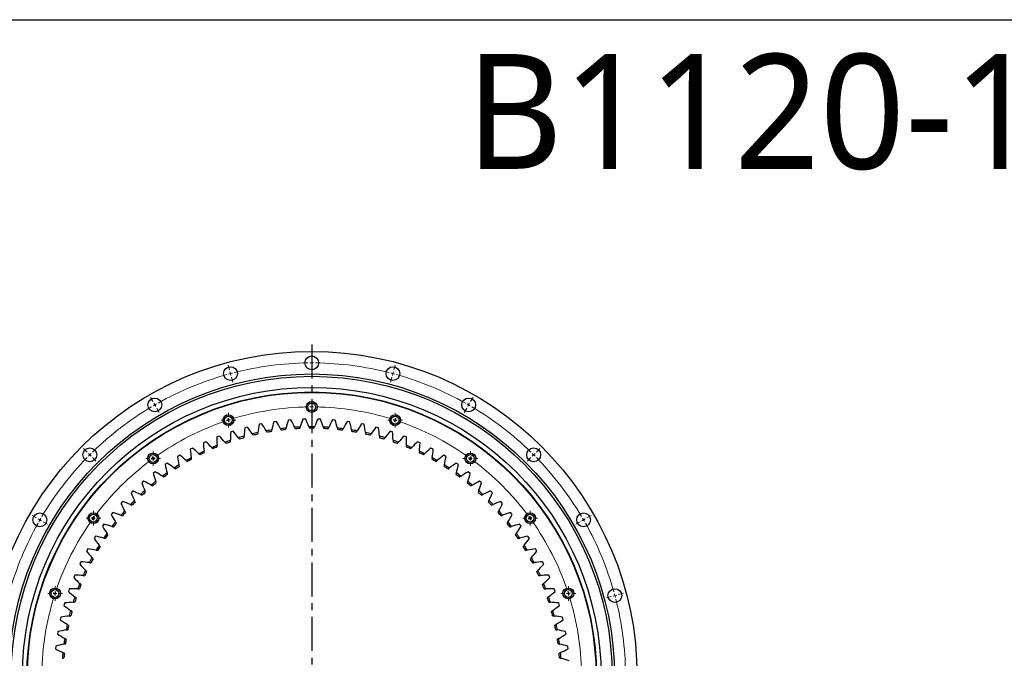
# Model space of a CAD drawing. Header units: millimetres. Extents: x 264 to 4141, y 5360 to 8860.
# Tile 7 of 13: x 916 to 2202, y 8026 to 8860. Entities that reach past the tile are written whole.
import ezdxf

# ---------------------------------------------------------------- set-up
doc = ezdxf.new("R2010")
doc.units = ezdxf.units.MM
doc.header["$LTSCALE"] = 20
doc.linetypes.add('CENTER', pattern=[10.16, 6.35, -1.27, 1.27, -1.27])

# ---------------------------------------------------------------- blocks, each defined once
blk = doc.blocks.new('SW_CENTERMARKSYMBOL_8')
at = {"color": 0, "linetype": 'Continuous', "lineweight": 18}
for p, q in [((-5, 0), (-9.6, 0)), ((0, 0), (-2.5, 0)), ((0, 5), (0, 9.6)), ((0, 0), (0, 2.5)), ((0, 0), (0, -2.5)), ((0, 0), (2.5, 0)), ((5, 0), (9.6, 0)), ((0, -5), (0, -9.6))]:
    blk.add_line(p, q, dxfattribs=at)
blk = doc.blocks.new('SW_CENTERMARKSYMBOL_15')
at = {"color": 0, "linetype": 'Continuous', "lineweight": 18}
for p, q in [((-5, 0), (-9.6, 0)), ((0, 0), (-2.5, 0)), ((0, 5), (0, 9.6)), ((0, 0), (0, 2.5)), ((0, 0), (0, -2.5)), ((0, 0), (2.5, 0)), ((5, 0), (9.6, 0)), ((0, -5), (0, -9.6))]:
    blk.add_line(p, q, dxfattribs=at)
blk = doc.blocks.new('SW_CENTERMARKSYMBOL_16')
at = {"color": 0, "linetype": 'Continuous', "lineweight": 18}
for p, q in [((-5, 0), (-9.6, 0)), ((0, 0), (-2.5, 0)), ((0, 5), (0, 9.6)), ((0, 0), (0, 2.5)), ((0, 0), (0, -2.5)), ((0, 0), (2.5, 0)), ((5, 0), (9.6, 0)), ((0, -5), (0, -9.6))]:
    blk.add_line(p, q, dxfattribs=at)
blk = doc.blocks.new('SW_CENTERMARKSYMBOL_17')
at = {"color": 0, "linetype": 'Continuous', "lineweight": 18}
for p, q in [((-5, 0), (-9.6, 0)), ((0, 0), (-2.5, 0)), ((0, 5), (0, 9.6)), ((0, 0), (0, 2.5)), ((0, 0), (0, -2.5)), ((0, 0), (2.5, 0)), ((5, 0), (9.6, 0)), ((0, -5), (0, -9.6))]:
    blk.add_line(p, q, dxfattribs=at)
blk = doc.blocks.new('SW_CENTERMARKSYMBOL_18')
at = {"color": 0, "linetype": 'Continuous', "lineweight": 18}
for p, q in [((-5, 0), (-9.6, 0)), ((0, 0), (-2.5, 0)), ((0, 5), (0, 9.6)), ((0, 0), (0, 2.5)), ((0, 0), (0, -2.5)), ((0, 0), (2.5, 0)), ((5, 0), (9.6, 0)), ((0, -5), (0, -9.6))]:
    blk.add_line(p, q, dxfattribs=at)
blk = doc.blocks.new('SW_CENTERMARKSYMBOL_19')
at = {"color": 0, "linetype": 'Continuous', "lineweight": 18}
for p, q in [((-5, 0), (-9.6, 0)), ((0, 0), (-2.5, 0)), ((0, 5), (0, 9.6)), ((0, 0), (0, 2.5)), ((0, 0), (0, -2.5)), ((0, 0), (2.5, 0)), ((5, 0), (9.6, 0)), ((0, -5), (0, -9.6))]:
    blk.add_line(p, q, dxfattribs=at)
blk = doc.blocks.new('SW_CENTERMARKSYMBOL_20')
at = {"color": 0, "linetype": 'Continuous', "lineweight": 18}
for p, q in [((-5, 0), (-9.6, 0)), ((0, 0), (-2.5, 0)), ((0, 5), (0, 9.6)), ((0, 0), (0, 2.5)), ((0, 0), (0, -2.5)), ((0, 0), (2.5, 0)), ((5, 0), (9.6, 0)), ((0, -5), (0, -9.6))]:
    blk.add_line(p, q, dxfattribs=at)
blk = doc.blocks.new('SW_CENTERMARKSYMBOL_21')
at = {"color": 0, "linetype": 'Continuous', "lineweight": 18}
for p, q in [((-5, 0), (-9.6, 0)), ((0, 0), (-2.5, 0)), ((0, 5), (0, 9.6)), ((0, 0), (0, 2.5)), ((0, 0), (0, -2.5)), ((0, 0), (2.5, 0)), ((5, 0), (9.6, 0)), ((0, -5), (0, -9.6))]:
    blk.add_line(p, q, dxfattribs=at)
blk = doc.blocks.new('SW_CENTERMARKSYMBOL_22')
at = {"color": 0, "linetype": 'Continuous', "lineweight": 18}
for p, q in [((-5, 0), (-9.6, 0)), ((0, 0), (-2.5, 0)), ((0, 5), (0, 9.6)), ((0, 0), (0, 2.5)), ((0, 0), (0, -2.5)), ((0, 0), (2.5, 0)), ((5, 0), (9.6, 0)), ((0, -5), (0, -9.6))]:
    blk.add_line(p, q, dxfattribs=at)

msp = doc.modelspace()

# ---------------------------------------------------------------- linework, layer by layer
at = {"linetype": 'CENTER', "ltscale": 0.35}
msp.add_line((1297.6, 8436.2), (1297.6, 7568.4), dxfattribs=at)
at = {"color": 0, "linetype": 'Continuous', "lineweight": 18}
for p, q in [((1297.6, 8417.3), (1297.6, 8423.8)), ((1297.6, 8412.3), (1297.6, 8414.8)), ((1297.6, 8412.3), (1297.6, 8409.8)), ((1190.2, 8403.2), (1188.5, 8409.4)), ((1191.5, 8398.3), (1190.8, 8400.7)), ((1297.6, 8407.3), (1297.6, 8400.8)), ((1403.7, 8398.3), (1404.4, 8400.7)), ((1405, 8403.2), (1406.7, 8409.4)), ((1191.5, 8398.3), (1192.1, 8395.9)), ((1192.8, 8393.5), (1194.5, 8387.2)), ((1402.4, 8393.5), (1400.7, 8387.2)), ((1403.7, 8398.3), (1403.1, 8395.9)), ((1090.1, 8361.7), (1086.8, 8367.3)), ((1297.6, 8359.8), (1297.6, 8362.4)), ((1505.1, 8361.7), (1508.3, 8367.3)), ((1092.6, 8357.4), (1091.3, 8359.5)), ((1092.6, 8357.4), (1093.8, 8355.2)), ((1095.1, 8353), (1098.3, 8347.4)), ((1297.6, 8354.8), (1297.6, 8357.3)), ((1297.6, 8354.8), (1297.6, 8352.3)), ((1297.6, 8349.8), (1297.6, 8347.2)), ((1500.1, 8353), (1496.8, 8347.4)), ((1502.6, 8357.4), (1501.3, 8355.2)), ((1502.6, 8357.4), (1503.8, 8359.5)), ((1187.1, 8342.3), (1186.3, 8344.8)), ((1188.7, 8337.5), (1187.9, 8339.9)), ((1188.7, 8337.5), (1189.4, 8335.2)), ((1406.5, 8337.5), (1405.7, 8335.2)), ((1406.5, 8337.5), (1407.3, 8339.9)), ((1408.1, 8342.3), (1408.9, 8344.8)), ((1190.2, 8332.8), (1191, 8330.3)), ((1405, 8332.8), (1404.2, 8330.3)), ((1004.1, 8295.8), (999.5, 8300.3)), ((1591, 8295.8), (1595.6, 8300.3)), ((1007.7, 8292.2), (1005.9, 8294)), ((1007.7, 8292.2), (1009.4, 8290.4)), ((1011.2, 8288.7), (1015.8, 8284.1)), ((1087.5, 8291.5), (1085.9, 8293.6)), ((1090.4, 8287.5), (1088.9, 8289.5)), ((1090.4, 8287.5), (1091.9, 8285.5)), ((1093.3, 8283.4), (1094.9, 8281.3)), ((1501.8, 8283.4), (1500.3, 8281.3)), ((1504.8, 8287.5), (1503.3, 8285.5)), ((1504.8, 8287.5), (1506.3, 8289.5)), ((1507.7, 8291.5), (1509.3, 8293.6)), ((1584, 8288.7), (1579.4, 8284.1)), ((1587.5, 8292.2), (1585.7, 8290.4)), ((1587.5, 8292.2), (1589.3, 8294)), ((938.2, 8209.8), (932.6, 8213.1)), ((942.5, 8207.3), (940.4, 8208.6)), ((942.5, 8207.3), (944.7, 8206.1)), ((1008.4, 8212.4), (1006.3, 8214)), ((1012.4, 8209.5), (1010.4, 8211)), ((1012.4, 8209.5), (1014.4, 8208)), ((1016.5, 8206.6), (1018.6, 8205)), ((1578.7, 8206.6), (1576.6, 8205)), ((1582.8, 8209.5), (1580.7, 8208)), ((1582.8, 8209.5), (1584.8, 8211)), ((1586.8, 8212.4), (1588.9, 8214)), ((1652.7, 8207.3), (1650.5, 8206.1)), ((1652.7, 8207.3), (1654.8, 8208.6)), ((1657, 8209.8), (1662.6, 8213.1)), ((946.9, 8204.8), (952.5, 8201.6)), ((1648.3, 8204.8), (1642.7, 8201.6)), ((957.6, 8112.8), (955.1, 8113.6)), ((962.3, 8111.2), (960, 8112)), ((962.3, 8111.2), (964.7, 8110.5)), ((967.1, 8109.7), (969.6, 8108.9)), ((1628.1, 8109.7), (1625.6, 8108.9)), ((1632.8, 8111.2), (1630.5, 8110.5)), ((1632.8, 8111.2), (1635.2, 8112)), ((1637.6, 8112.8), (1640.1, 8113.6)), ((1688.8, 8107.1), (1682.5, 8105.4)), ((1693.6, 8108.4), (1691.2, 8107.8)), ((1693.6, 8108.4), (1696, 8109.1)), ((1698.5, 8109.7), (1704.7, 8111.4))]:
    msp.add_line(p, q, dxfattribs=at)
at = {"lineweight": 25}
for p, q in [((1352.3, 8391), (1352.3, 8391)), ((1251.4, 8335.9), (1247.9, 8335.4)), ((1270.5, 8338), (1267, 8337.7)), ((1289.7, 8339), (1286.2, 8338.9)), ((1309, 8338.9), (1305.5, 8339)), ((1328.2, 8337.7), (1324.7, 8338)), ((1347.3, 8335.4), (1343.8, 8335.9)), ((1195.2, 8323.2), (1191.8, 8322.1)), ((1213.7, 8328.5), (1210.3, 8327.6)), ((1232.4, 8332.8), (1229, 8332.1)), ((1366.2, 8332.1), (1362.8, 8332.8)), ((1384.9, 8327.6), (1381.5, 8328.5)), ((1403.3, 8322.1), (1400, 8323.2)), ((1159.3, 8309.4), (1156.1, 8308)), ((1177, 8316.8), (1173.8, 8315.5)), ((1421.4, 8315.5), (1418.2, 8316.8)), ((1439.1, 8308), (1435.9, 8309.4)), ((1142, 8301), (1138.9, 8299.4)), ((1456.3, 8299.4), (1453.2, 8301)), ((1125.2, 8291.6), (1122.2, 8289.8)), ((1473, 8289.8), (1470, 8291.6)), ((1093.3, 8270.1), (1090.5, 8268)), ((1108.9, 8281.3), (1106, 8279.4)), ((1489.2, 8279.4), (1486.3, 8281.3)), ((1504.7, 8268), (1501.9, 8270.1)), ((1078.3, 8258), (1075.7, 8255.7)), ((1519.5, 8255.7), (1516.8, 8258)), ((1064.1, 8245.1), (1061.6, 8242.6)), ((1533.6, 8242.6), (1531.1, 8245.1)), ((1050.6, 8231.3), (1048.3, 8228.8)), ((1546.9, 8228.8), (1544.6, 8231.3)), ((1037.9, 8216.9), (1035.7, 8214.2)), ((1559.4, 8214.2), (1557.2, 8216.9)), ((1026.1, 8201.7), (1024.1, 8198.9)), ((1571.1, 8198.9), (1569.1, 8201.7)), ((1015.2, 8185.9), (1013.3, 8182.9)), ((1581.9, 8182.9), (1580, 8185.9)), ((1005.2, 8169.4), (1003.4, 8166.4)), ((1591.7, 8166.4), (1590, 8169.4)), ((996.1, 8152.5), (994.6, 8149.3)), ((1600.6, 8149.3), (1599.1, 8152.5)), ((988, 8135), (986.7, 8131.8)), ((1608.5, 8131.8), (1607.2, 8135)), ((980.9, 8117.1), (979.8, 8113.8)), ((1615.4, 8113.8), (1614.2, 8117.1)), ((974.9, 8098.9), (973.9, 8095.5)), ((1621.3, 8095.5), (1620.3, 8098.9)), ((969.9, 8080.3), (969.1, 8076.9)), ((1626.1, 8076.9), (1625.3, 8080.3)), ((966, 8061.5), (965.4, 8058)), ((1629.8, 8058), (1629.2, 8061.5)), ((963.2, 8042.4), (962.8, 8039)), ((1632.4, 8039), (1632, 8042.4))]:
    msp.add_line(p, q, dxfattribs=at)
msp.add_lwpolyline([(263.8, 8860.5), (4140.7, 8860.5), (4140.7, 5359.6), (263.8, 5359.6)], close=True)
for centre, radius in [((1297.6, 8002.3), 425), ((1297.6, 8412.3), 9), ((1191.5, 8398.3), 9), ((1403.7, 8398.3), 9), ((1297.6, 8002.3), 395.5), ((1297.6, 8002.3), 392.5), ((1297.6, 8002.3), 378), ((1297.6, 8002.3), 372), ((1297.6, 8002.3), 371.5), ((1092.6, 8357.4), 9), ((1297.6, 8354.8), 7.1), ((1502.6, 8357.4), 9), ((1297.6, 8354.8), 5.1), ((1188.7, 8337.5), 7.1), ((1188.7, 8337.5), 5.1), ((1406.5, 8337.5), 7.1), ((1406.5, 8337.5), 5.1), ((1007.7, 8292.2), 9), ((1587.5, 8292.2), 9), ((1090.4, 8287.5), 7.1), ((1090.4, 8287.5), 5.1), ((1504.8, 8287.5), 7.1), ((1504.8, 8287.5), 5.1), ((942.5, 8207.3), 9), ((1012.4, 8209.5), 7.1), ((1012.4, 8209.5), 5.1), ((1582.8, 8209.5), 7.1), ((1582.8, 8209.5), 5.1), ((1652.7, 8207.3), 9), ((962.3, 8111.2), 7.1), ((962.3, 8111.2), 5.1), ((1632.8, 8111.2), 7.1), ((1632.8, 8111.2), 5.1), ((1693.6, 8108.4), 9)]:
    msp.add_circle(centre, radius, dxfattribs=at)
at = {"color": 0, "linetype": 'Continuous', "lineweight": 18}
for radius, start, end in [(410, 90.6987, 104.3013), (410, 90, 90.3494), (410, 89.6506, 90), (410, 75.6987, 89.3013), (410, 104.6506, 105), (410, 75, 75.3494), (410, 105.6987, 119.3013), (410, 105, 105.3494), (410, 74.6506, 75), (410, 60.6987, 74.3013), (410, 120.6987, 134.3013), (410, 120, 120.3494), (410, 119.6506, 120), (352.5, 90.8127, 107.1873), (352.5, 90, 90.4064), (352.5, 89.5936, 90), (352.5, 72.8127, 89.1873), (410, 60, 60.3494), (410, 59.6506, 60), (410, 45.6987, 59.3013), (352.5, 108.8127, 125.1873), (352.5, 108, 108.4064), (352.5, 107.5936, 108), (352.5, 72, 72.4064), (352.5, 71.5936, 72), (352.5, 54.8127, 71.1873), (410, 135.6987, 149.3013), (410, 135, 135.3494), (410, 134.6506, 135), (352.5, 126.8127, 143.1873), (352.5, 126, 126.4064), (352.5, 125.5936, 126), (352.5, 54, 54.4064), (352.5, 53.5936, 54), (352.5, 36.8127, 53.1873), (410, 45, 45.3494), (410, 44.6506, 45), (410, 30.6987, 44.3013), (410, 150, 150.3494), (410, 149.6506, 150), (352.5, 144, 144.4064), (352.5, 143.5936, 144), (352.5, 36, 36.4064), (352.5, 35.5936, 36), (410, 30, 30.3494), (410, 29.6506, 30), (410, 150.6987, 164.3013), (352.5, 144.8127, 161.1873), (352.5, 18.8127, 35.1873), (410, 15.6987, 29.3013), (352.5, 162.8127, 179.1873), (352.5, 162, 162.4064), (352.5, 161.5936, 162), (352.5, 18, 18.4064), (352.5, 17.5936, 18), (352.5, 0.8127, 17.1873), (410, 15, 15.3494), (410, 14.6506, 15), (410, 0.6987, 14.3013)]:
    msp.add_arc((1297.6, 8002.3), radius, start, end, dxfattribs=at)
at = {"lineweight": 25}
for radius, start, end in [(326.6, 99.1566, 100.4798), (324.6, 99.2801, 100.3562), (326.6, 95.8839, 97.2071), (324.6, 96.0074, 97.0835), (326.6, 92.6111, 93.9343), (324.6, 92.7347, 93.8108), (326.6, 89.3384, 90.6616), (324.6, 89.4619, 90.5381), (326.6, 86.0657, 87.3889), (324.6, 86.1892, 87.2653), (326.6, 82.7929, 84.1161), (324.6, 82.9165, 83.9926), (326.6, 79.5202, 80.8434), (324.6, 79.6438, 80.7199), (326.6, 108.9748, 110.298), (324.6, 109.0983, 110.1744), (326.6, 105.702, 107.0252), (324.6, 105.8256, 106.9017), (326.6, 102.4293, 103.7525), (324.6, 102.5529, 103.629), (326.6, 76.2475, 77.5707), (324.6, 76.371, 77.4471), (326.6, 72.9748, 74.298), (324.6, 73.0983, 74.1744), (326.6, 69.702, 71.0252), (324.6, 69.8256, 70.9017), (326.6, 115.5202, 116.8434), (326.6, 112.2475, 113.5707), (324.6, 112.371, 113.4471), (324.6, 66.5529, 67.629), (326.6, 66.4293, 67.7525), (326.6, 63.1566, 64.4798), (326.6, 118.7929, 120.1161), (324.6, 118.9165, 119.9926), (324.6, 115.6438, 116.7199), (324.6, 63.2801, 64.3562), (324.6, 60.0074, 61.0835), (326.6, 59.8839, 61.2071), (326.6, 122.0657, 123.3889), (324.6, 122.1892, 123.2653), (324.6, 56.7347, 57.8108), (326.6, 56.6111, 57.9343), (326.6, 128.6111, 129.9343), (326.6, 125.3384, 126.6616), (324.6, 125.4619, 126.5381), (324.6, 53.4619, 54.5381), (326.6, 53.3384, 54.6616), (326.6, 50.0657, 51.3889), (326.6, 131.8839, 133.2071), (324.6, 128.7347, 129.8108), (324.6, 50.1892, 51.2653), (326.6, 46.7929, 48.1161), (326.6, 135.1566, 136.4798), (324.6, 132.0074, 133.0835), (324.6, 46.9165, 47.9926), (326.6, 43.5202, 44.8434), (326.6, 138.4293, 139.7525), (324.6, 135.2801, 136.3562), (324.6, 43.6438, 44.7199), (326.6, 40.2475, 41.5707), (324.6, 138.5529, 139.629), (324.6, 40.371, 41.4471), (326.6, 141.702, 143.0252), (324.6, 141.8256, 142.9017), (324.6, 37.0983, 38.1744), (326.6, 36.9748, 38.298), (326.6, 144.9748, 146.298), (324.6, 145.0983, 146.1744), (324.6, 33.8256, 34.9017), (326.6, 33.702, 35.0252), (326.6, 148.2475, 149.5707), (324.6, 148.371, 149.4471), (324.6, 30.5529, 31.629), (326.6, 30.4293, 31.7525), (326.6, 151.5202, 152.8434), (324.6, 151.6438, 152.7199), (324.6, 27.2801, 28.3562), (326.6, 27.1566, 28.4798), (326.6, 154.7929, 156.1161), (326.6, 23.8839, 25.2071), (324.6, 154.9165, 155.9926), (324.6, 24.0074, 25.0835), (326.6, 158.0657, 159.3889), (324.6, 158.1892, 159.2653), (324.6, 20.7347, 21.8108), (326.6, 20.6111, 21.9343), (326.6, 161.3384, 162.6616), (324.6, 161.4619, 162.5381), (324.6, 17.4619, 18.5381), (326.6, 17.3384, 18.6616), (326.6, 164.6111, 165.9343), (324.6, 164.7347, 165.8108), (324.6, 14.1892, 15.2653), (326.6, 14.0657, 15.3889), (326.6, 167.8839, 169.2071), (324.6, 168.0074, 169.0835), (324.6, 10.9165, 11.9926), (326.6, 10.7929, 12.1161), (326.6, 171.1566, 172.4798), (324.6, 171.2801, 172.3562), (324.6, 7.6438, 8.7199), (326.6, 7.5202, 8.8434), (326.6, 174.4293, 175.7525), (324.6, 174.5529, 175.629), (324.6, 4.371, 5.4471), (326.6, 4.2475, 5.5707)]:
    msp.add_arc((1297.6, 8002.3), radius, start, end, dxfattribs=at)
for points in [[(1247.9, 8335.4), (1247.1, 8331.9), (1246.3, 8328.3), (1245.6, 8324.7)], [(1256.6, 8326.3), (1255, 8329.6), (1253.2, 8332.8), (1251.4, 8335.9)], [(1267, 8337.7), (1266, 8334.3), (1265, 8330.7), (1264.1, 8327.2)], [(1275.2, 8328.1), (1273.7, 8331.5), (1272.2, 8334.8), (1270.5, 8338)], [(1286.2, 8338.9), (1285, 8335.5), (1283.8, 8332.1), (1282.7, 8328.6)], [(1293.8, 8328.9), (1292.6, 8332.3), (1291.2, 8335.7), (1289.7, 8339)], [(1305.5, 8339), (1304, 8335.7), (1302.6, 8332.3), (1301.4, 8328.9)], [(1312.5, 8328.6), (1311.4, 8332.1), (1310.2, 8335.5), (1309, 8338.9)], [(1324.7, 8338), (1323, 8334.8), (1321.5, 8331.5), (1320, 8328.1)], [(1331.1, 8327.2), (1330.2, 8330.7), (1329.2, 8334.3), (1328.2, 8337.7)], [(1343.8, 8335.9), (1342, 8332.8), (1340.2, 8329.6), (1338.6, 8326.3)], [(1349.6, 8324.7), (1348.9, 8328.3), (1348.1, 8331.9), (1347.3, 8335.4)], [(1191.8, 8322.1), (1191.6, 8318.5), (1191.4, 8314.8), (1191.4, 8311.2)], [(1202, 8314.6), (1199.8, 8317.5), (1197.5, 8320.4), (1195.2, 8323.2)], [(1210.3, 8327.6), (1209.8, 8324), (1209.5, 8320.4), (1209.2, 8316.7)], [(1219.9, 8319.5), (1217.9, 8322.6), (1215.8, 8325.6), (1213.7, 8328.5)], [(1229, 8332.1), (1228.3, 8328.5), (1227.8, 8324.9), (1227.3, 8321.2)], [(1238.2, 8323.5), (1236.4, 8326.6), (1234.4, 8329.7), (1232.4, 8332.8)], [(1238.2, 8323.5), (1238.5, 8322.8), (1238.9, 8322.2), (1239.2, 8321.6)], [(1245.2, 8322.7), (1245.4, 8323.3), (1245.5, 8324), (1245.6, 8324.7)], [(1256.6, 8326.3), (1256.9, 8325.7), (1257.3, 8325.1), (1257.6, 8324.4)], [(1263.6, 8325.1), (1263.8, 8325.8), (1263.9, 8326.5), (1264.1, 8327.2)], [(1275.2, 8328.1), (1275.5, 8327.5), (1275.7, 8326.8), (1276, 8326.2)], [(1282.1, 8326.5), (1282.3, 8327.2), (1282.5, 8327.9), (1282.7, 8328.6)], [(1293.8, 8328.9), (1294.1, 8328.2), (1294.3, 8327.6), (1294.5, 8326.9)], [(1300.6, 8326.9), (1300.9, 8327.6), (1301.1, 8328.2), (1301.4, 8328.9)], [(1312.5, 8328.6), (1312.7, 8327.9), (1312.9, 8327.2), (1313.1, 8326.5)], [(1319.2, 8326.2), (1319.4, 8326.8), (1319.7, 8327.5), (1320, 8328.1)], [(1331.1, 8327.2), (1331.2, 8326.5), (1331.4, 8325.8), (1331.6, 8325.1)], [(1337.6, 8324.4), (1337.9, 8325.1), (1338.2, 8325.7), (1338.6, 8326.3)], [(1349.6, 8324.7), (1349.7, 8324), (1349.8, 8323.3), (1349.9, 8322.7)], [(1355.9, 8321.6), (1356.3, 8322.2), (1356.6, 8322.8), (1357, 8323.5)], [(1362.8, 8332.8), (1360.8, 8329.7), (1358.8, 8326.6), (1357, 8323.5)], [(1367.9, 8321.2), (1367.4, 8324.9), (1366.9, 8328.5), (1366.2, 8332.1)], [(1381.5, 8328.5), (1379.3, 8325.6), (1377.2, 8322.6), (1375.2, 8319.5)], [(1386, 8316.7), (1385.7, 8320.4), (1385.4, 8324), (1384.9, 8327.6)], [(1400, 8323.2), (1397.7, 8320.4), (1395.4, 8317.5), (1393.2, 8314.6)], [(1403.8, 8311.2), (1403.7, 8314.8), (1403.6, 8318.5), (1403.3, 8322.1)], [(1167, 8301.7), (1164.5, 8304.3), (1161.9, 8306.9), (1159.3, 8309.4)], [(1173.8, 8315.5), (1173.7, 8311.9), (1173.8, 8308.2), (1173.9, 8304.6)], [(1184.3, 8308.6), (1181.9, 8311.4), (1179.5, 8314.2), (1177, 8316.8)], [(1184.3, 8308.6), (1184.7, 8308.1), (1185.2, 8307.5), (1185.6, 8307)], [(1191.4, 8309), (1191.4, 8309.7), (1191.4, 8310.4), (1191.4, 8311.2)], [(1202, 8314.6), (1202.4, 8314), (1202.8, 8313.5), (1203.2, 8312.9)], [(1209.1, 8314.6), (1209.1, 8315.3), (1209.2, 8316), (1209.2, 8316.7)], [(1219.9, 8319.5), (1220.3, 8318.9), (1220.7, 8318.4), (1221.1, 8317.8)], [(1227, 8319.1), (1227.1, 8319.8), (1227.2, 8320.5), (1227.3, 8321.2)], [(1367.9, 8321.2), (1368, 8320.5), (1368.1, 8319.8), (1368.1, 8319.1)], [(1374.1, 8317.8), (1374.5, 8318.4), (1374.8, 8318.9), (1375.2, 8319.5)], [(1386, 8316.7), (1386, 8316), (1386.1, 8315.3), (1386.1, 8314.6)], [(1392, 8312.9), (1392.4, 8313.5), (1392.8, 8314), (1393.2, 8314.6)], [(1403.8, 8311.2), (1403.8, 8310.4), (1403.8, 8309.7), (1403.8, 8309)], [(1409.5, 8307), (1410, 8307.5), (1410.4, 8308.1), (1410.9, 8308.6)], [(1418.2, 8316.8), (1415.7, 8314.2), (1413.2, 8311.4), (1410.9, 8308.6)], [(1421.2, 8304.6), (1421.4, 8308.2), (1421.5, 8311.9), (1421.4, 8315.5)], [(1435.9, 8309.4), (1433.3, 8306.9), (1430.7, 8304.3), (1428.2, 8301.7)], [(1138.9, 8299.4), (1139.2, 8295.8), (1139.7, 8292.1), (1140.3, 8288.5)], [(1150.1, 8293.7), (1147.5, 8296.2), (1144.7, 8298.7), (1142, 8301)], [(1156.1, 8308), (1156.2, 8304.3), (1156.5, 8300.7), (1156.9, 8297)], [(1157.1, 8294.9), (1157, 8295.6), (1157, 8296.3), (1156.9, 8297)], [(1167, 8301.7), (1167.5, 8301.1), (1168, 8300.6), (1168.4, 8300.1)], [(1174, 8302.5), (1174, 8303.2), (1174, 8303.9), (1173.9, 8304.6)], [(1421.2, 8304.6), (1421.2, 8303.9), (1421.2, 8303.2), (1421.1, 8302.5)], [(1426.8, 8300.1), (1427.2, 8300.6), (1427.7, 8301.1), (1428.2, 8301.7)], [(1438.3, 8297), (1438.2, 8296.3), (1438.2, 8295.6), (1438.1, 8294.9)], [(1438.3, 8297), (1438.7, 8300.7), (1438.9, 8304.3), (1439.1, 8308)], [(1453.2, 8301), (1450.4, 8298.7), (1447.7, 8296.2), (1445.1, 8293.7)], [(1454.9, 8288.5), (1455.5, 8292.1), (1456, 8295.8), (1456.3, 8299.4)], [(1122.2, 8289.8), (1122.7, 8286.2), (1123.4, 8282.6), (1124.2, 8279.1)], [(1133.7, 8284.8), (1130.9, 8287.2), (1128.1, 8289.5), (1125.2, 8291.6)], [(1133.7, 8284.8), (1134.3, 8284.4), (1134.8, 8283.9), (1135.3, 8283.4)], [(1140.6, 8286.4), (1140.5, 8287.1), (1140.4, 8287.8), (1140.3, 8288.5)], [(1150.1, 8293.7), (1150.6, 8293.2), (1151.1, 8292.7), (1151.6, 8292.2)], [(1443.5, 8292.2), (1444, 8292.7), (1444.6, 8293.2), (1445.1, 8293.7)], [(1454.9, 8288.5), (1454.8, 8287.8), (1454.7, 8287.1), (1454.5, 8286.4)], [(1459.9, 8283.4), (1460.4, 8283.9), (1460.9, 8284.4), (1461.5, 8284.8)], [(1470, 8291.6), (1467.1, 8289.5), (1464.3, 8287.2), (1461.5, 8284.8)], [(1471, 8279.1), (1471.8, 8282.6), (1472.4, 8286.2), (1473, 8289.8)], [(1102.6, 8264.3), (1099.5, 8266.3), (1096.4, 8268.3), (1093.3, 8270.1)], [(1106, 8279.4), (1106.8, 8275.8), (1107.7, 8272.2), (1108.7, 8268.7)], [(1117.9, 8275), (1114.9, 8277.2), (1112, 8279.3), (1108.9, 8281.3)], [(1117.9, 8275), (1118.4, 8274.6), (1119, 8274.1), (1119.5, 8273.7)], [(1124.7, 8277), (1124.5, 8277.7), (1124.4, 8278.4), (1124.2, 8279.1)], [(1471, 8279.1), (1470.8, 8278.4), (1470.7, 8277.7), (1470.5, 8277)], [(1475.6, 8273.7), (1476.2, 8274.1), (1476.8, 8274.6), (1477.3, 8275)], [(1486.3, 8281.3), (1483.2, 8279.3), (1480.2, 8277.2), (1477.3, 8275)], [(1486.5, 8268.7), (1487.5, 8272.2), (1488.4, 8275.8), (1489.2, 8279.4)], [(1501.9, 8270.1), (1498.7, 8268.3), (1495.6, 8266.3), (1492.6, 8264.3)], [(1087.9, 8252.7), (1084.8, 8254.6), (1081.6, 8256.3), (1078.3, 8258)], [(1090.5, 8268), (1091.5, 8264.5), (1092.6, 8261), (1093.8, 8257.5)], [(1094.5, 8255.5), (1094.2, 8256.2), (1094, 8256.8), (1093.8, 8257.5)], [(1102.6, 8264.3), (1103.2, 8263.9), (1103.8, 8263.5), (1104.3, 8263.1)], [(1109.3, 8266.7), (1109.1, 8267.4), (1108.9, 8268), (1108.7, 8268.7)], [(1486.5, 8268.7), (1486.3, 8268), (1486.1, 8267.4), (1485.9, 8266.7)], [(1490.8, 8263.1), (1491.4, 8263.5), (1492, 8263.9), (1492.6, 8264.3)], [(1501.4, 8257.5), (1501.2, 8256.8), (1500.9, 8256.2), (1500.7, 8255.5)], [(1501.4, 8257.5), (1502.6, 8261), (1503.7, 8264.5), (1504.7, 8268)], [(1516.8, 8258), (1513.6, 8256.3), (1510.4, 8254.6), (1507.2, 8252.7)], [(1074, 8240.4), (1070.7, 8242), (1067.4, 8243.6), (1064.1, 8245.1)], [(1075.7, 8255.7), (1076.9, 8252.3), (1078.2, 8248.8), (1079.5, 8245.5)], [(1080.4, 8243.5), (1080.1, 8244.1), (1079.8, 8244.8), (1079.5, 8245.5)], [(1087.9, 8252.7), (1088.6, 8252.4), (1089.2, 8252), (1089.8, 8251.6)], [(1505.4, 8251.6), (1506, 8252), (1506.6, 8252.4), (1507.2, 8252.7)], [(1515.6, 8245.5), (1515.4, 8244.8), (1515.1, 8244.1), (1514.8, 8243.5)], [(1515.6, 8245.5), (1517, 8248.8), (1518.3, 8252.3), (1519.5, 8255.7)], [(1531.1, 8245.1), (1527.7, 8243.6), (1524.4, 8242), (1521.2, 8240.4)], [(1061.6, 8242.6), (1063, 8239.2), (1064.4, 8235.9), (1066, 8232.6)], [(1066.9, 8230.7), (1066.6, 8231.3), (1066.3, 8232), (1066, 8232.6)], [(1074, 8240.4), (1074.6, 8240), (1075.2, 8239.7), (1075.9, 8239.4)], [(1519.3, 8239.4), (1519.9, 8239.7), (1520.6, 8240), (1521.2, 8240.4)], [(1529.2, 8232.6), (1528.9, 8232), (1528.5, 8231.3), (1528.2, 8230.7)], [(1529.2, 8232.6), (1530.7, 8235.9), (1532.2, 8239.2), (1533.6, 8242.6)], [(1048.3, 8228.8), (1049.8, 8225.5), (1051.5, 8222.2), (1053.2, 8219)], [(1060.8, 8227.2), (1057.4, 8228.7), (1054, 8230.1), (1050.6, 8231.3)], [(1054.3, 8217.2), (1053.9, 8217.8), (1053.6, 8218.4), (1053.2, 8219)], [(1060.8, 8227.2), (1061.4, 8226.9), (1062.1, 8226.6), (1062.7, 8226.3)], [(1532.5, 8226.3), (1533.1, 8226.6), (1533.8, 8226.9), (1534.4, 8227.2)], [(1544.6, 8231.3), (1541.1, 8230.1), (1537.8, 8228.7), (1534.4, 8227.2)], [(1541.9, 8219), (1541.6, 8218.4), (1541.2, 8217.8), (1540.9, 8217.2)], [(1541.9, 8219), (1543.7, 8222.2), (1545.4, 8225.5), (1546.9, 8228.8)], [(1035.7, 8214.2), (1037.5, 8211), (1039.3, 8207.8), (1041.3, 8204.7)], [(1048.3, 8213.3), (1044.9, 8214.6), (1041.4, 8215.8), (1037.9, 8216.9)], [(1048.3, 8213.3), (1049, 8213.1), (1049.6, 8212.8), (1050.3, 8212.6)], [(1544.9, 8212.6), (1545.6, 8212.8), (1546.2, 8213.1), (1546.9, 8213.3)], [(1557.2, 8216.9), (1553.7, 8215.8), (1550.3, 8214.6), (1546.9, 8213.3)], [(1553.9, 8204.7), (1555.8, 8207.8), (1557.7, 8211), (1559.4, 8214.2)], [(1024.1, 8198.9), (1026, 8195.8), (1028, 8192.7), (1030.1, 8189.7)], [(1036.7, 8198.7), (1033.2, 8199.8), (1029.7, 8200.8), (1026.1, 8201.7)], [(1036.7, 8198.7), (1037.3, 8198.5), (1038, 8198.3), (1038.7, 8198.1)], [(1042.4, 8202.9), (1042, 8203.5), (1041.7, 8204.1), (1041.3, 8204.7)], [(1553.9, 8204.7), (1553.5, 8204.1), (1553.2, 8203.5), (1552.8, 8202.9)], [(1556.5, 8198.1), (1557.2, 8198.3), (1557.8, 8198.5), (1558.5, 8198.7)], [(1569.1, 8201.7), (1565.5, 8200.8), (1562, 8199.8), (1558.5, 8198.7)], [(1565, 8189.7), (1567.2, 8192.7), (1569.2, 8195.8), (1571.1, 8198.9)], [(1013.3, 8182.9), (1015.4, 8180), (1017.6, 8177), (1019.9, 8174.2)], [(1025.9, 8183.5), (1022.3, 8184.4), (1018.8, 8185.2), (1015.2, 8185.9)], [(1025.9, 8183.5), (1026.6, 8183.4), (1027.3, 8183.2), (1027.9, 8183)], [(1031.4, 8188), (1031, 8188.6), (1030.5, 8189.2), (1030.1, 8189.7)], [(1565, 8189.7), (1564.6, 8189.2), (1564.2, 8188.6), (1563.8, 8188)], [(1567.2, 8183), (1567.9, 8183.2), (1568.6, 8183.4), (1569.3, 8183.5)], [(1580, 8185.9), (1576.4, 8185.2), (1572.8, 8184.4), (1569.3, 8183.5)], [(1575.3, 8174.2), (1577.6, 8177), (1579.8, 8180), (1581.9, 8182.9)], [(1016, 8167.7), (1012.4, 8168.4), (1008.8, 8169), (1005.2, 8169.4)], [(1016, 8167.7), (1016.7, 8167.6), (1017.4, 8167.4), (1018.1, 8167.3)], [(1021.2, 8172.5), (1020.8, 8173.1), (1020.3, 8173.6), (1019.9, 8174.2)], [(1575.3, 8174.2), (1574.9, 8173.6), (1574.4, 8173.1), (1574, 8172.5)], [(1577.1, 8167.3), (1577.8, 8167.4), (1578.5, 8167.6), (1579.2, 8167.7)], [(1590, 8169.4), (1586.4, 8169), (1582.8, 8168.4), (1579.2, 8167.7)], [(1003.4, 8166.4), (1005.7, 8163.6), (1008.1, 8160.8), (1010.5, 8158)], [(1011.9, 8156.5), (1011.5, 8157), (1011, 8157.5), (1010.5, 8158)], [(1584.7, 8158), (1584.2, 8157.5), (1583.7, 8157), (1583.2, 8156.5)], [(1584.7, 8158), (1587.1, 8160.8), (1589.5, 8163.6), (1591.7, 8166.4)], [(994.6, 8149.3), (997, 8146.6), (999.5, 8144), (1002.1, 8141.4)], [(1007, 8151.4), (1003.4, 8151.8), (999.7, 8152.2), (996.1, 8152.5)], [(1003.6, 8139.9), (1003.1, 8140.4), (1002.6, 8140.9), (1002.1, 8141.4)], [(1007, 8151.4), (1007.7, 8151.3), (1008.4, 8151.2), (1009.1, 8151.1)], [(1586.1, 8151.1), (1586.8, 8151.2), (1587.5, 8151.3), (1588.2, 8151.4)], [(1599.1, 8152.5), (1595.4, 8152.2), (1591.8, 8151.8), (1588.2, 8151.4)], [(1593.1, 8141.4), (1592.6, 8140.9), (1592.1, 8140.4), (1591.6, 8139.9)], [(1593.1, 8141.4), (1595.7, 8144), (1598.2, 8146.6), (1600.6, 8149.3)], [(986.7, 8131.8), (989.2, 8129.2), (991.9, 8126.7), (994.6, 8124.3)], [(999, 8134.5), (995.3, 8134.8), (991.7, 8135), (988, 8135)], [(999, 8134.5), (999.7, 8134.5), (1000.4, 8134.4), (1001.1, 8134.4)], [(1594.1, 8134.4), (1594.8, 8134.4), (1595.5, 8134.5), (1596.2, 8134.5)], [(1607.2, 8135), (1603.5, 8135), (1599.9, 8134.8), (1596.2, 8134.5)], [(1600.5, 8124.3), (1603.3, 8126.7), (1605.9, 8129.2), (1608.5, 8131.8)], [(991.9, 8117.3), (988.2, 8117.3), (984.6, 8117.3), (980.9, 8117.1)], [(991.9, 8117.3), (992.6, 8117.3), (993.3, 8117.2), (994, 8117.2)], [(996.2, 8122.9), (995.7, 8123.4), (995.2, 8123.8), (994.6, 8124.3)], [(1600.5, 8124.3), (1600, 8123.8), (1599.5, 8123.4), (1599, 8122.9)], [(1601.2, 8117.2), (1601.9, 8117.2), (1602.6, 8117.3), (1603.3, 8117.3)], [(1614.2, 8117.1), (1610.6, 8117.3), (1606.9, 8117.3), (1603.3, 8117.3)], [(979.8, 8113.8), (982.5, 8111.4), (985.3, 8109.1), (988.2, 8106.8)], [(989.8, 8105.5), (989.3, 8105.9), (988.7, 8106.4), (988.2, 8106.8)], [(1607, 8106.8), (1606.5, 8106.4), (1605.9, 8105.9), (1605.3, 8105.5)], [(1607, 8106.8), (1609.9, 8109.1), (1612.7, 8111.4), (1615.4, 8113.8)], [(973.9, 8095.5), (976.8, 8093.3), (979.7, 8091.1), (982.7, 8089)], [(985.8, 8099.6), (982.2, 8099.5), (978.5, 8099.2), (974.9, 8098.9)], [(985.8, 8099.6), (986.5, 8099.7), (987.2, 8099.7), (987.9, 8099.7)], [(1607.2, 8099.7), (1607.9, 8099.7), (1608.6, 8099.7), (1609.4, 8099.6)], [(1620.3, 8098.9), (1616.6, 8099.2), (1613, 8099.5), (1609.4, 8099.6)], [(1612.5, 8089), (1615.5, 8091.1), (1618.4, 8093.3), (1621.3, 8095.5)], [(980.8, 8081.7), (977.1, 8081.3), (973.5, 8080.9), (969.9, 8080.3)], [(980.8, 8081.7), (981.5, 8081.7), (982.2, 8081.8), (982.9, 8081.9)], [(984.4, 8087.8), (983.9, 8088.2), (983.3, 8088.6), (982.7, 8089)], [(1612.5, 8089), (1611.9, 8088.6), (1611.3, 8088.2), (1610.7, 8087.8)], [(1612.3, 8081.9), (1613, 8081.8), (1613.7, 8081.7), (1614.4, 8081.7)], [(1625.3, 8080.3), (1621.7, 8080.9), (1618, 8081.3), (1614.4, 8081.7)], [(969.1, 8076.9), (972.1, 8074.8), (975.2, 8072.8), (978.3, 8070.9)], [(980.1, 8069.7), (979.5, 8070.1), (978.9, 8070.5), (978.3, 8070.9)], [(1616.9, 8070.9), (1616.3, 8070.5), (1615.7, 8070.1), (1615.1, 8069.7)], [(1616.9, 8070.9), (1620, 8072.8), (1623.1, 8074.8), (1626.1, 8076.9)], [(965.4, 8058), (968.5, 8056.1), (971.7, 8054.3), (974.9, 8052.5)], [(976.8, 8063.5), (973.2, 8062.9), (969.6, 8062.2), (966, 8061.5)], [(976.7, 8051.5), (976.1, 8051.8), (975.5, 8052.2), (974.9, 8052.5)], [(976.8, 8063.5), (977.5, 8063.6), (978.2, 8063.7), (978.9, 8063.8)], [(1616.3, 8063.8), (1617, 8063.7), (1617.7, 8063.6), (1618.4, 8063.5)], [(1629.2, 8061.5), (1625.6, 8062.2), (1622, 8062.9), (1618.4, 8063.5)], [(1620.3, 8052.5), (1619.7, 8052.2), (1619.1, 8051.8), (1618.4, 8051.5)], [(1620.3, 8052.5), (1623.5, 8054.3), (1626.7, 8056.1), (1629.8, 8058)], [(962.8, 8039), (966, 8037.2), (969.2, 8035.6), (972.5, 8034)], [(973.8, 8045), (970.2, 8044.3), (966.7, 8043.4), (963.2, 8042.4)], [(973.8, 8045), (974.5, 8045.2), (975.2, 8045.3), (975.9, 8045.5)], [(1619.3, 8045.5), (1620, 8045.3), (1620.7, 8045.2), (1621.4, 8045)], [(1632, 8042.4), (1628.5, 8043.4), (1625, 8044.3), (1621.4, 8045)], [(1622.6, 8034), (1626, 8035.6), (1629.2, 8037.2), (1632.4, 8039)], [(971.9, 8026.5), (972.6, 8026.7), (973.3, 8026.9), (973.9, 8027)], [(974.5, 8033.1), (973.8, 8033.4), (973.2, 8033.7), (972.5, 8034)], [(1622.6, 8034), (1622, 8033.7), (1621.4, 8033.4), (1620.7, 8033.1)], [(1621.2, 8027), (1621.9, 8026.9), (1622.6, 8026.7), (1623.3, 8026.5)], [(1633.8, 8023.3), (1630.3, 8024.4), (1626.8, 8025.5), (1623.3, 8026.5)]]:
    msp.add_open_spline(points, degree=3, dxfattribs=at)

# ---------------------------------------------------------------- block references
at = {"lineweight": 18}
for name, p in [('SW_CENTERMARKSYMBOL_18', (1297.6, 8354.8)), ('SW_CENTERMARKSYMBOL_17', (1188.7, 8337.5)), ('SW_CENTERMARKSYMBOL_19', (1406.5, 8337.5)), ('SW_CENTERMARKSYMBOL_16', (1090.4, 8287.5)), ('SW_CENTERMARKSYMBOL_20', (1504.8, 8287.5)), ('SW_CENTERMARKSYMBOL_15', (1012.4, 8209.5)), ('SW_CENTERMARKSYMBOL_21', (1582.8, 8209.5)), ('SW_CENTERMARKSYMBOL_8', (962.3, 8111.2)), ('SW_CENTERMARKSYMBOL_22', (1632.8, 8111.2))]:
    msp.add_blockref(name, p, dxfattribs=at)

# ---------------------------------------------------------------- texts
at = {"insert": (1498.8, 8815.7), "char_height": 150, "width": 1063.213, "attachment_point": 1}
msp.add_mtext('{\\fYu Gothic Medium|b0|i0|c0|p0;\\C1;B1120-1-0850AC}', dxfattribs=at)

doc.saveas('drawing.dxf')
